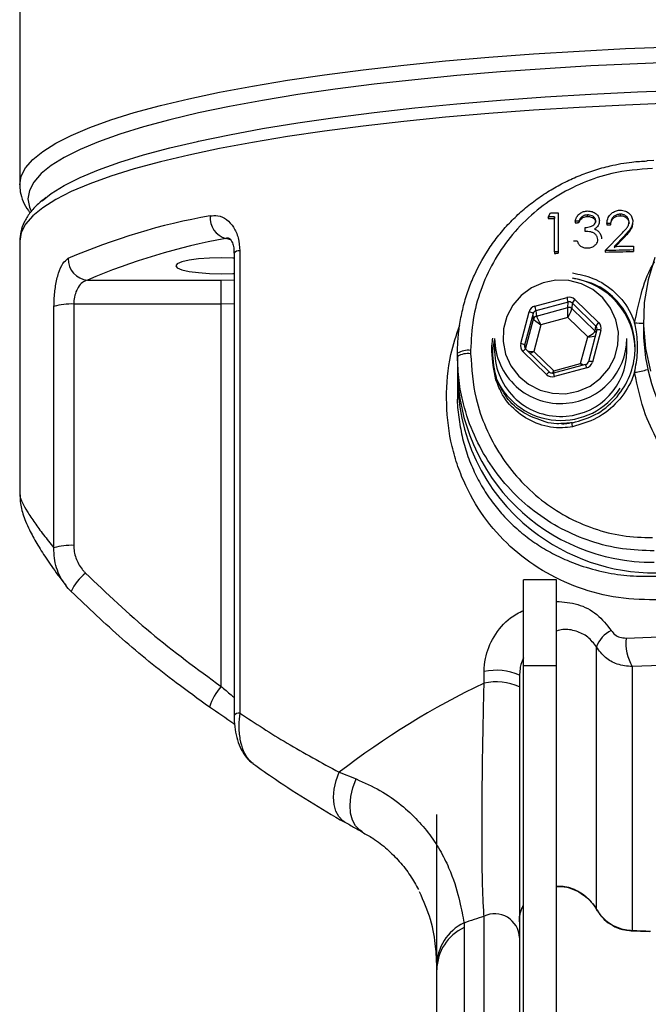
# Model space of a CAD drawing. Extents: x 3373 to 3643, y 1594 to 2429.
# Tile 2 of 8: x 3417 to 3493, y 1788 to 1907. Entities that reach past the tile are written whole.
import ezdxf

# ---------------------------------------------------------------- set-up
doc = ezdxf.new("R2010")
doc.units = 0
doc.header["$LTSCALE"] = 5
doc.layers.get('0').update_dxf_attribs({"linetype": 'CONTINUOUS'})

msp = doc.modelspace()

# ---------------------------------------------------------------- linework, layer by layer
at = {"color": 7, "linetype": 'CONTINUOUS'}
for p, q in [((3417.39, 2044.33), (3417.39, 1887.21)), ((3494.16, 1890.14), (3493.33, 1890.12)), ((3481.35, 1883.3), (3481.65, 1883.79)), ((3490.08, 1883.64), (3490.08, 1883.46)), ((3481.35, 1883.3), (3481.35, 1883.12)), ((3482.12, 1883.32), (3482.12, 1883.14)), ((3484.62, 1882.79), (3484.62, 1882.61)), ((3485.07, 1882.8), (3485.07, 1882.62)), ((3486.12, 1883.55), (3486.12, 1883.37)), ((3488.47, 1882.52), (3488.47, 1882.34)), ((3488.92, 1882.53), (3488.92, 1882.35)), ((3488.28, 1879.23), (3490.22, 1881.24)), ((3417.39, 1880.39), (3417.39, 1849.7)), ((3442.94, 1880.52), (3442.35, 1880.7)), ((3490.6, 1881.04), (3489.35, 1879.75)), ((3489.35, 1879.57), (3490.6, 1880.86)), ((3490.6, 1881.04), (3490.6, 1880.86)), ((3443.35, 1878.92), (3443.35, 1822.94)), ((3444.03, 1879.22), (3444.03, 1823.24)), ((3482.12, 1879.08), (3482.12, 1878.9)), ((3482.57, 1879.09), (3482.57, 1878.91)), ((3488.28, 1879.23), (3488.28, 1879.06)), ((3491.68, 1879.31), (3491.68, 1879.13)), ((3425.59, 1875.66), (3441.78, 1875.66)), ((3441.78, 1875.66), (3443.35, 1875.68)), ((3441.78, 1872.76), (3441.78, 1875.66)), ((3479.76, 1872.52), (3483.65, 1873.57)), ((3483.78, 1873.01), (3479.89, 1871.96)), ((3483.76, 1872.33), (3483.78, 1873.01)), ((3484.26, 1872.89), (3484.25, 1872.21)), ((3487.13, 1870.1), (3484.26, 1872.89)), ((3484.61, 1873.32), (3487.48, 1870.53)), ((3421.54, 1843.23), (3421.54, 1872.45)), ((3423.94, 1872.76), (3423.94, 1843.54)), ((3441.78, 1872.76), (3423.94, 1872.76)), ((3443.35, 1872.78), (3441.78, 1872.76)), ((3441.78, 1826.46), (3441.78, 1872.76)), ((3478.04, 1867.98), (3479.06, 1871.82)), ((3479.89, 1871.96), (3479.94, 1871.3)), ((3479.94, 1871.3), (3483.76, 1872.33)), ((3484.25, 1872.21), (3487.06, 1869.47)), ((3479.54, 1871.61), (3478.52, 1867.77)), ((3478.63, 1867.32), (3479.59, 1870.95)), ((3479.59, 1870.95), (3479.54, 1871.61)), ((3483.75, 1871.14), (3480.49, 1870.25)), ((3486.16, 1868.8), (3483.75, 1871.14)), ((3492.89, 1870.69), (3492.89, 1869.48)), ((3480.49, 1870.25), (3479.63, 1867.03)), ((3487.27, 1869.63), (3486.25, 1865.78)), ((3487.75, 1869.58), (3486.73, 1865.74)), ((3487.06, 1869.47), (3487.13, 1870.1)), ((3487.27, 1869.63), (3487.26, 1869.62)), ((3474.89, 1868.61), (3474.89, 1867.04)), ((3485.3, 1865.57), (3486.16, 1868.8)), ((3490.89, 1867.04), (3490.89, 1868.61)), ((3471.98, 1867.15), (3471.98, 1866.75)), ((3481.17, 1864.24), (3478.3, 1867.03)), ((3478.52, 1867.77), (3478.56, 1867.42)), ((3481.52, 1864.51), (3478.65, 1867.3)), ((3478.65, 1867.29), (3478.65, 1867.3)), ((3479.63, 1867.03), (3482.04, 1864.69)), ((3470.39, 1866.41), (3470.39, 1866.81)), ((3470.39, 1866.41), (3470.39, 1864.94)), ((3486.25, 1865.78), (3486.25, 1865.78)), ((3485.9, 1865.44), (3482.01, 1864.39)), ((3482.04, 1864.69), (3485.3, 1865.57)), ((3486.03, 1865.04), (3482.14, 1863.99)), ((3470.39, 1863.83), (3470.39, 1861.76)), ((3417.43, 1849.7), (3417.43, 1849.68)), ((3482.39, 1839.36), (3478.39, 1839.36)), ((3478.39, 1828.98), (3478.39, 1839.36)), ((3482.39, 1828.98), (3482.39, 1839.36)), ((3487.22, 1799.47), (3487.22, 1831.25)), ((3478.39, 1713.55), (3478.39, 1828.98)), ((3478.39, 1828.98), (3482.39, 1828.98)), ((3482.39, 1713.55), (3482.39, 1828.98)), ((3491.55, 1828.87), (3491.55, 1796.93)), ((3473.61, 1826.88), (3473.61, 1828.29)), ((3477.98, 1828.68), (3477.89, 1827.82)), ((3477.89, 1827.82), (3477.89, 1826.41)), ((3456.08, 1816.08), (3458.12, 1815.26)), ((3471.18, 1797.82), (3471.19, 1797.26)), ((3473.61, 1777.43), (3473.61, 1798.65)), ((3471.19, 1797.26), (3471.19, 1776.3)), ((3491.42, 1796.89), (3491.55, 1796.93)), ((3491.42, 1796.89), (3493.63, 1796.79)), ((3477.89, 1796.06), (3477.89, 1774.84)), ((3467.89, 1792.16), (3467.89, 1792.6)), ((3467.89, 1771.2), (3467.89, 1792.16))]:
    msp.add_line(p, q, dxfattribs=at)
at = {"color": 7, "linetype": 'CONTINUOUS', "flags": 128}
for points in [[(3417.39, 1887.21), (3417.57, 1888.23), (3418.09, 1889.25), (3418.97, 1890.25), (3420.19, 1891.25), (3421.75, 1892.23), (3423.64, 1893.19), (3425.87, 1894.14), (3428.41, 1895.05), (3431.27, 1895.94), (3434.42, 1896.8), (3437.87, 1897.62), (3441.59, 1898.41), (3445.58, 1899.16), (3449.82, 1899.86), (3454.29, 1900.52), (3458.98, 1901.13), (3463.88, 1901.69), (3468.95, 1902.2), (3474.2, 1902.66), (3479.59, 1903.06), (3485.11, 1903.4), (3490.74, 1903.69), (3496.45, 1903.91)], [(3497.91, 1902.08), (3492.18, 1901.86), (3486.54, 1901.59), (3481, 1901.26), (3475.58, 1900.87), (3470.32, 1900.42), (3465.21, 1899.92), (3460.29, 1899.37), (3455.57, 1898.77), (3451.07, 1898.12), (3446.8, 1897.42), (3442.79, 1896.68), (3439.04, 1895.9), (3435.56, 1895.08), (3432.38, 1894.22), (3429.5, 1893.34), (3426.94, 1892.42), (3424.7, 1891.48), (3422.79, 1890.52), (3421.21, 1889.54), (3419.98, 1888.55), (3419.1, 1887.54), (3418.57, 1886.53), (3418.39, 1885.51)], [(3438.9, 1892.45), (3439.04, 1892.49), (3442.79, 1893.27), (3446.8, 1894.01), (3451.07, 1894.71), (3455.57, 1895.36), (3460.29, 1895.96), (3465.21, 1896.51), (3470.32, 1897.01), (3475.58, 1897.46), (3481, 1897.85), (3486.54, 1898.18), (3492.18, 1898.45), (3495.49, 1898.58)], [(3495.19, 1897.04), (3490.74, 1896.86), (3485.11, 1896.58), (3479.59, 1896.23), (3474.2, 1895.83), (3468.95, 1895.38), (3463.88, 1894.87), (3458.98, 1894.31), (3454.29, 1893.7), (3449.82, 1893.04), (3445.58, 1892.33), (3441.59, 1891.59), (3437.87, 1890.8), (3434.42, 1889.98), (3431.27, 1889.12), (3428.41, 1888.23), (3425.87, 1887.31), (3423.64, 1886.37), (3421.75, 1885.41), (3420.19, 1884.43), (3418.97, 1883.43), (3418.09, 1882.42), (3417.57, 1881.41), (3417.39, 1880.39)], [(3420.1, 1885.24), (3421.21, 1886.13), (3422.79, 1887.11), (3424.7, 1888.07), (3426.94, 1889.01), (3429.5, 1889.93), (3432.38, 1890.81), (3435.56, 1891.67), (3438.9, 1892.45)], [(3418.39, 1885.51), (3418.57, 1884.49), (3418.75, 1884.07)], [(3481.65, 1883.79), (3481.76, 1883.79), (3481.88, 1883.8), (3482, 1883.8), (3482.11, 1883.8), (3482.23, 1883.81), (3482.34, 1883.81), (3482.46, 1883.81), (3482.57, 1883.82)], [(3482.12, 1883.32), (3482.03, 1883.32), (3481.93, 1883.32), (3481.84, 1883.32), (3481.74, 1883.31), (3481.64, 1883.31), (3481.55, 1883.31), (3481.45, 1883.3), (3481.35, 1883.3)], [(3481.35, 1883.12), (3481.45, 1883.12), (3481.55, 1883.13), (3481.64, 1883.13), (3481.74, 1883.13), (3481.84, 1883.13), (3481.93, 1883.14), (3482.03, 1883.14), (3482.12, 1883.14)], [(3485.07, 1882.8), (3485.02, 1882.8), (3484.96, 1882.8), (3484.9, 1882.8), (3484.85, 1882.79), (3484.79, 1882.79), (3484.74, 1882.79), (3484.68, 1882.79), (3484.62, 1882.79)], [(3484.62, 1882.61), (3484.68, 1882.61), (3484.74, 1882.61), (3484.79, 1882.61), (3484.85, 1882.61), (3484.9, 1882.61), (3484.96, 1882.62), (3485.02, 1882.62), (3485.07, 1882.62)], [(3488.92, 1882.53), (3488.86, 1882.53), (3488.81, 1882.53), (3488.75, 1882.52), (3488.69, 1882.52), (3488.64, 1882.52), (3488.58, 1882.52), (3488.53, 1882.52), (3488.47, 1882.52)], [(3488.47, 1882.34), (3488.53, 1882.34), (3488.58, 1882.34), (3488.64, 1882.34), (3488.69, 1882.34), (3488.75, 1882.34), (3488.81, 1882.35), (3488.86, 1882.35), (3488.92, 1882.35)], [(3484.43, 1880.42), (3484.49, 1880.42), (3484.54, 1880.42), (3484.6, 1880.42), (3484.66, 1880.43), (3484.71, 1880.43), (3484.77, 1880.43), (3484.82, 1880.43), (3484.88, 1880.43)], [(3482.57, 1879.09), (3482.52, 1879.09), (3482.46, 1879.09), (3482.4, 1879.09), (3482.35, 1879.09), (3482.29, 1879.08), (3482.24, 1879.08), (3482.18, 1879.08), (3482.12, 1879.08)], [(3482.12, 1878.9), (3482.18, 1878.9), (3482.24, 1878.9), (3482.29, 1878.9), (3482.35, 1878.91), (3482.4, 1878.91), (3482.46, 1878.91), (3482.52, 1878.91), (3482.57, 1878.91)], [(3491.68, 1879.31), (3491.25, 1879.3), (3490.83, 1879.29), (3490.4, 1879.28), (3489.98, 1879.27), (3489.55, 1879.26), (3489.13, 1879.25), (3488.7, 1879.24), (3488.28, 1879.23)], [(3488.28, 1879.06), (3488.7, 1879.07), (3489.13, 1879.08), (3489.55, 1879.08), (3489.98, 1879.09), (3490.4, 1879.1), (3490.83, 1879.11), (3491.25, 1879.12), (3491.68, 1879.13)], [(3489.35, 1879.75), (3489.64, 1879.75), (3489.93, 1879.76), (3490.22, 1879.76), (3490.51, 1879.77), (3490.8, 1879.78), (3491.09, 1879.78), (3491.38, 1879.79), (3491.68, 1879.79)], [(3443.35, 1878.31), (3443.2, 1878.32), (3441.78, 1878.35), (3440.36, 1878.32), (3439.03, 1878.22), (3437.89, 1878.07), (3437.02, 1877.87), (3436.47, 1877.64), (3436.28, 1877.4), (3436.47, 1877.15), (3437.02, 1876.92), (3437.89, 1876.72), (3439.03, 1876.57), (3440.36, 1876.47), (3441.78, 1876.44), (3443.2, 1876.47), (3443.35, 1876.48)], [(3494.29, 1878.39), (3493.48, 1875.71), (3493.01, 1872.95), (3492.9, 1870.16), (3493.15, 1867.37), (3493.75, 1864.64)], [(3483.48, 1861.91), (3485.01, 1862.21), (3486.45, 1862.84), (3487.7, 1863.77), (3488.71, 1864.95), (3489.43, 1866.32), (3489.82, 1867.81), (3489.87, 1869.36), (3489.56, 1870.87), (3488.93, 1872.28), (3487.98, 1873.51), (3486.79, 1874.51), (3485.39, 1875.22), (3483.88, 1875.61), (3482.31, 1875.65), (3480.77, 1875.35), (3479.34, 1874.72), (3478.09, 1873.79), (3477.08, 1872.62), (3476.36, 1871.24), (3475.96, 1869.75), (3475.92, 1868.21), (3476.22, 1866.69), (3476.86, 1865.28), (3477.8, 1864.05), (3479, 1863.05), (3480.39, 1862.34), (3481.91, 1861.96), (3483.48, 1861.91)], [(3484.32, 1857.91), (3484.3, 1858.01), (3484.29, 1858.11), (3484.28, 1858.2), (3484.28, 1858.27), (3484.28, 1858.33), (3484.29, 1858.37), (3484.3, 1858.38), (3484.31, 1858.38)], [(3490.8, 1832.32), (3496.86, 1832.56), (3503, 1832.73), (3509.18, 1832.84), (3515.39, 1832.87), (3521.6, 1832.84), (3527.79, 1832.73), (3533.92, 1832.56), (3539.99, 1832.32)], [(3539.23, 1828.87), (3533.36, 1829.1), (3527.41, 1829.26), (3521.41, 1829.36), (3515.39, 1829.39), (3509.37, 1829.36), (3503.38, 1829.26), (3497.43, 1829.1), (3491.55, 1828.87)], [(3456.77, 1810.02), (3456.5, 1810.2), (3456.02, 1810.71), (3455.67, 1811.37), (3455.46, 1812.16), (3455.39, 1813.06), (3455.48, 1814.04), (3455.71, 1815.06), (3456.08, 1816.08)], [(3458.88, 1808.85), (3458.58, 1809.05), (3458.06, 1809.58), (3457.68, 1810.29), (3457.45, 1811.13), (3457.38, 1812.09), (3457.47, 1813.12), (3457.72, 1814.19), (3458.12, 1815.26)], [(3491.55, 1796.93), (3491.83, 1796.92), (3492.1, 1796.9), (3492.37, 1796.89), (3492.65, 1796.88), (3492.92, 1796.87), (3493.19, 1796.86), (3493.47, 1796.85), (3493.74, 1796.83)]]:
    msp.add_lwpolyline(points, dxfattribs=at)
at = {"color": 7, "linetype": 'CONTINUOUS'}
for centre, radius, start, end in [((3454.35, 1806.01), 78.68, 100.1879, 113.2912), ((3443.09, 1883.25), 2.66, 175.9362, 253.852), ((3455.91, 1805.24), 76.67, 100.188, 113.2912), ((3444, 1878.36), 0.862, 88.1677, 139.1265), ((3425.84, 1878.24), 2.59, 179.4069, 264.6158), ((3483, 1867.09), 8.9, 0.2984, 81.4936), ((3479.18, 1872.22), 4.67, 9.7715, 16.843), ((3485.68, 1872.11), 1.61, 131.1339, 151.1114), ((3423.56, 1866.27), 6.5, 86.6553, 108.0592), ((3478.93, 1870.86), 0.967, 50.7466, 82.3762), ((3475.29, 1871.17), 4.67, 9.7715, 16.843), ((3483.89, 1871.84), 0.507, 46.0554, 105.1033), ((3480.07, 1870.82), 0.497, 105.0048, 164.8461), ((3488.54, 1869.32), 1.61, 131.1303, 151.115), ((3492.65, 1877.47), 7.02, 263.4412, 272.0149), ((3486.72, 1869.11), 0.493, 21.733, 45.7768), ((3487.45, 1868.89), 0.76, 66.498, 103.7285), ((3515.42, 1869.79), 22.53, 180.7949, 310.2773), ((3482.84, 1868.67), 7.95, 180.4666, 275.188), ((3482.96, 1868.67), 7.94, 274.3528, 359.5538), ((3471.66, 1864.81), 2.36, 82.1983, 122.4105), ((3482.84, 1867.11), 7.95, 180.4666, 275.188), ((3477.91, 1867.02), 0.967, 50.7466, 82.3762), ((3478.98, 1866.52), 0.844, 112.7495, 143.1115), ((3482.96, 1867.11), 7.94, 274.3528, 359.5538), ((3471.66, 1864.34), 2.43, 82.3724, 121.373), ((3486.43, 1865.05), 0.76, 66.4918, 103.7311), ((3494.01, 1865.12), 23.62, 180.4419, 270.4352), ((3484.17, 1864.65), 1.9, 11.952, 24.5707), ((3491, 1871.74), 7.29, 276.678, 289.1419), ((3493.89, 1863.87), 23.5, 178.7513, 231.8748), ((3475.92, 1860.76), 2.98, 105.4132, 107.3379), ((3482.9, 1867.22), 8.55, 204.8031, 327.1178), ((3481.85, 1863.73), 0.849, 112.8648, 143.0511), ((3480.29, 1863.6), 1.89, 11.9446, 24.581), ((3494.37, 1864.42), 24.22, 231.7815, 270.0579), ((3423.56, 1837.05), 6.5, 86.6553, 108.0592), ((3428.56, 1835.88), 5.35, 126.6031, 157.1781), ((3490.36, 1830.21), 3.31, 114.0752, 161.6466), ((3496.44, 1831.74), 5.67, 174.1047, 210.4547), ((3475.01, 1821.26), 7.16, 66.231, 101.1998), ((3446.53, 1822.11), 6.44, 137.5215, 163.1892), ((3475.01, 1819.85), 7.16, 66.231, 101.1998), ((3444, 1822.38), 0.86, 88.1339, 139.2098), ((3473.6, 1792.65), 5.71, 115.0491, 180.5444), ((3474.9, 1795.95), 2.99, 2.132, 115.5326), ((3473.59, 1792.1), 5.7, 114.9818, 179.383)]:
    msp.add_arc(centre, radius, start, end, dxfattribs=at)
for centre, major_axis, ratio, start_param, end_param in [((3483.91, 1872.62), (1, 0), 0.984982, 0.788574, 1.835595), ((3483.91, 1872.54), (0.499, 0.026), 0.988656, 0.739989, 1.787011), ((3480.02, 1871.57), (1, -0.01), 0.984804, 1.845683, 2.892705), ((3480.02, 1871.48), (0.497, -0.06), 0.98689, 1.957518, 3.00454), ((3483.75, 1871.31), (0.01, 1.04), 0.002152, 4.544587, 6.09793), ((3483.75, 1871.31), (0.492, 0.916), 0.079835, 4.564718, 6.118061), ((3480.49, 1870.43), (0.891, -0.537), 0.143488, 3.245265, 4.798609), ((3480.49, 1870.43), (-0.538, 0.89), 0.087238, 0.160866, 1.714209), ((3486.78, 1869.83), (1, 0), 0.984636, 6.024491, 7.071513), ((3486.16, 1868.97), (0.905, 0.514), 0.145628, 4.629916, 6.183259), ((3486.78, 1869.75), (0.497, 0.061), 0.984771, 5.906655, 6.953677), ((3486.16, 1868.97), (1.04, 0.03), 0.166781, 4.708062, 5.792574), ((3479.01, 1867.73), (1, 0), 0.984636, 2.882899, 3.92992), ((3479.01, 1867.64), (0.498, -0.046), 0.983088, 2.976461, 4.023483), ((3479.63, 1867.2), (1.04, 0.03), 0.166781, 3.924496, 4.708062), ((3479.63, 1867.2), (0.905, 0.514), 0.145628, 4.094336, 4.629916), ((3485.76, 1865.91), (0.499, 0.027), 0.982243, 4.928102, 5.975124), ((3485.76, 1865.99), (1, -0.01), 0.984804, 4.987276, 6.034298), ((3482.04, 1864.86), (0.492, 0.916), 0.079835, 4.244577, 4.564718), ((3482.04, 1864.86), (0.01, 1.04), 0.002152, 4.243362, 4.544587), ((3485.3, 1865.75), (-0.538, 0.89), 0.087238, 1.714209, 2.015434), ((3485.3, 1865.75), (0.891, -0.537), 0.143488, 4.798609, 5.215349), ((3481.87, 1864.94), (1, 0), 0.984982, 3.930166, 4.977188), ((3515.39, 1736.88), (0, 99.49), 0.985065, 0.440416, 0.65006), ((3515.39, 1736.88), (98, 0), 0.696766, 2.011212, 2.038831)]:
    msp.add_ellipse(centre, major_axis=major_axis, ratio=ratio, start_param=start_param, end_param=end_param, dxfattribs=at)
for points, knots in [([(3470.39, 1866.81), (3470.41, 1867.45), (3470.44, 1868.74), (3470.7, 1870.68), (3471.11, 1872.61), (3471.69, 1874.49), (3472.67, 1876.9), (3473.95, 1879.18), (3475.52, 1881.28), (3476.82, 1882.75), (3478.25, 1884.11), (3479.81, 1885.36), (3481.47, 1886.48), (3483.2, 1887.45), (3485.01, 1888.28), (3486.9, 1888.98), (3489.07, 1889.57), (3491.23, 1889.98), (3492.74, 1890.06), (3493.36, 1890.09)], [0, 0, 0, 0, 0.053658, 0.10769, 0.162903, 0.218522, 0.272166, 0.381255, 0.436826, 0.490822, 0.545193, 0.60075, 0.656722, 0.710528, 0.764716, 0.820126, 0.875961, 0.948933, 1, 1, 1, 1]), ([(3494, 1889.19), (3492.35, 1889.06), (3489.47, 1888.83), (3485.53, 1887.51), (3482.23, 1885.81), (3479.24, 1883.58), (3476.7, 1880.9), (3474.63, 1877.83), (3473.13, 1874.48), (3472.16, 1870.88), (3472.04, 1868.41), (3471.98, 1867.15)], [0, 0, 0, 0, 0.141972, 0.246656, 0.354634, 0.460483, 0.569451, 0.675373, 0.784259, 0.890635, 1, 1, 1, 1]), ([(3417.39, 1887.21), (3417.41, 1886.93), (3417.44, 1886.23), (3417.8, 1885.16), (3418.23, 1884.32), (3418.59, 1883.9), (3418.66, 1883.82)], [0, 0, 0, 0, 0.229503, 0.565525, 0.911795, 1, 1, 1, 1]), ([(3420.58, 1885.65), (3420.26, 1885.41), (3419.5, 1884.83), (3418.62, 1883.85), (3417.91, 1882.71), (3417.47, 1881.56), (3417.42, 1880.77), (3417.39, 1880.39)], [0, 0, 0, 0, 0.170929, 0.407579, 0.62155, 0.818624, 1, 1, 1, 1]), ([(3482.57, 1883.82), (3482.57, 1882.94), (3482.57, 1881.38), (3482.57, 1879.79), (3482.57, 1879.09)], [0, 0, 0, 0, 0.563791, 1, 1, 1, 1]), ([(3484.62, 1882.79), (3484.7, 1883.01), (3484.82, 1883.37), (3485.22, 1883.76), (3485.64, 1883.98), (3485.96, 1884.01), (3486.11, 1884.03)], [0, 0, 0, 0, 0.342126, 0.561217, 0.780704, 1, 1, 1, 1]), ([(3486.11, 1884.03), (3486.31, 1884.02), (3486.7, 1883.99), (3487.17, 1883.72), (3487.5, 1883.32), (3487.55, 1883), (3487.57, 1882.84)], [0, 0, 0, 0, 0.263654, 0.528805, 0.764219, 1, 1, 1, 1]), ([(3488.47, 1882.52), (3488.5, 1882.77), (3488.56, 1883.19), (3488.94, 1883.68), (3489.38, 1883.99), (3489.8, 1884.11), (3490.03, 1884.12), (3490.1, 1884.12)], [0, 0, 0, 0, 0.307317, 0.515887, 0.724625, 0.922567, 1, 1, 1, 1]), ([(3490.08, 1883.64), (3489.94, 1883.63), (3489.68, 1883.6), (3489.35, 1883.42), (3489.11, 1883.17), (3488.96, 1882.86), (3488.93, 1882.64), (3488.92, 1882.53)], [0, 0, 0, 0, 0.231191, 0.419967, 0.608396, 0.799764, 1, 1, 1, 1]), ([(3491.16, 1882.71), (3491.15, 1882.82), (3491.13, 1883.04), (3490.93, 1883.31), (3490.66, 1883.53), (3490.35, 1883.63), (3490.15, 1883.64), (3490.08, 1883.64)], [0, 0, 0, 0, 0.212873, 0.427124, 0.634725, 0.870094, 1, 1, 1, 1]), ([(3490.1, 1884.12), (3490.32, 1884.11), (3490.73, 1884.08), (3491.19, 1883.77), (3491.5, 1883.37), (3491.6, 1883.01), (3491.61, 1882.79), (3491.61, 1882.76)], [0, 0, 0, 0, 0.268256, 0.506901, 0.707775, 0.948758, 1, 1, 1, 1]), ([(3440.44, 1883.44), (3440.75, 1883.47), (3441.45, 1883.54), (3442.46, 1883.07), (3443.32, 1882.13), (3443.91, 1880.81), (3443.99, 1879.75), (3444.03, 1879.22)], [0, 0, 0, 0, 0.1796, 0.394846, 0.600154, 0.800565, 1, 1, 1, 1]), ([(3482.12, 1879.08), (3482.12, 1879.69), (3482.12, 1881.13), (3482.12, 1882.53), (3482.12, 1883.32)], [0, 0, 0, 0, 0.429943, 1, 1, 1, 1]), ([(3486.12, 1883.55), (3485.98, 1883.54), (3485.75, 1883.51), (3485.45, 1883.35), (3485.23, 1883.1), (3485.13, 1882.91), (3485.07, 1882.8)], [0, 0, 0, 0, 0.289384, 0.506264, 0.722793, 1, 1, 1, 1]), ([(3485.07, 1882.62), (3485.15, 1882.77), (3485.27, 1883), (3485.56, 1883.24), (3485.84, 1883.35), (3486.03, 1883.36), (3486.12, 1883.37)], [0, 0, 0, 0, 0.367398, 0.587912, 0.80846, 1, 1, 1, 1]), ([(3485.84, 1882.03), (3486.06, 1882.05), (3486.38, 1882.09), (3486.76, 1882.26), (3486.98, 1882.43), (3487.1, 1882.63), (3487.12, 1882.77), (3487.12, 1882.84)], [0, 0, 0, 0, 0.380993, 0.577235, 0.727567, 0.878891, 1, 1, 1, 1]), ([(3487.12, 1882.84), (3487.12, 1882.91), (3487.1, 1883.06), (3486.95, 1883.28), (3486.71, 1883.45), (3486.4, 1883.54), (3486.21, 1883.55), (3486.12, 1883.55)], [0, 0, 0, 0, 0.169591, 0.339806, 0.584701, 0.818081, 1, 1, 1, 1]), ([(3486.12, 1883.37), (3486.28, 1883.36), (3486.55, 1883.34), (3486.86, 1883.17), (3487.04, 1882.98), (3487.12, 1882.8), (3487.12, 1882.69), (3487.12, 1882.66)], [0, 0, 0, 0, 0.32936, 0.570252, 0.757047, 0.912532, 1, 1, 1, 1]), ([(3487.57, 1882.84), (3487.56, 1882.71), (3487.54, 1882.44), (3487.31, 1882.09), (3487.09, 1881.93), (3486.99, 1881.86)], [0, 0, 0, 0, 0.350425, 0.704793, 1, 1, 1, 1]), ([(3488.92, 1882.35), (3488.94, 1882.51), (3488.99, 1882.78), (3489.21, 1883.12), (3489.51, 1883.34), (3489.81, 1883.44), (3490, 1883.45), (3490.08, 1883.46)], [0, 0, 0, 0, 0.281381, 0.48325, 0.685606, 0.877422, 1, 1, 1, 1]), ([(3490.08, 1883.46), (3490.21, 1883.45), (3490.49, 1883.43), (3490.83, 1883.24), (3491.06, 1882.98), (3491.15, 1882.73), (3491.16, 1882.58), (3491.16, 1882.53)], [0, 0, 0, 0, 0.242407, 0.486833, 0.708808, 0.901203, 1, 1, 1, 1]), ([(3490.22, 1881.24), (3490.32, 1881.35), (3490.54, 1881.57), (3490.84, 1881.9), (3491.11, 1882.27), (3491.15, 1882.56), (3491.16, 1882.71)], [0, 0, 0, 0, 0.249374, 0.498856, 0.750083, 1, 1, 1, 1]), ([(3491.61, 1882.76), (3491.58, 1882.54), (3491.5, 1882), (3491, 1881.47), (3490.69, 1881.13), (3490.6, 1881.04)], [0, 0, 0, 0, 0.3307, 0.818891, 1, 1, 1, 1]), ([(3490.6, 1880.86), (3490.72, 1880.99), (3490.96, 1881.24), (3491.29, 1881.63), (3491.57, 1882.08), (3491.6, 1882.41), (3491.61, 1882.58)], [0, 0, 0, 0, 0.24865, 0.497495, 0.748025, 1, 1, 1, 1]), ([(3485.84, 1881.55), (3485.84, 1881.56), (3485.84, 1881.72), (3485.84, 1881.88), (3485.84, 1882.03)], [0, 0, 0, 0, 0.070026, 1, 1, 1, 1]), ([(3487.38, 1880.58), (3487.37, 1880.69), (3487.34, 1880.91), (3487.14, 1881.18), (3486.87, 1881.39), (3486.42, 1881.53), (3486.07, 1881.54), (3485.84, 1881.55)], [0, 0, 0, 0, 0.1637, 0.328101, 0.500177, 0.674149, 1, 1, 1, 1]), ([(3486.99, 1881.86), (3487.07, 1881.82), (3487.22, 1881.76), (3487.4, 1881.62), (3487.49, 1881.52), (3487.53, 1881.47)], [0, 0, 0, 0, 0.395672, 0.694223, 1, 1, 1, 1]), ([(3487.53, 1881.47), (3487.61, 1881.35), (3487.74, 1881.16), (3487.82, 1880.87), (3487.83, 1880.71), (3487.83, 1880.64)], [0, 0, 0, 0, 0.491915, 0.742654, 1, 1, 1, 1]), ([(3442.77, 1880.7), (3442.74, 1880.71), (3442.6, 1880.79), (3442.46, 1880.74), (3442.35, 1880.7)], [0, 0, 0, 0, 0.184845, 1, 1, 1, 1]), ([(3442.78, 1880.71), (3442.78, 1880.71), (3442.78, 1880.72), (3442.98, 1880.52), (3443.19, 1880.06), (3443.34, 1879.5), (3443.33, 1879.07), (3443.33, 1878.91)], [0, 0, 0, 0, 0.225122, 0.452496, 0.659808, 0.872385, 1, 1, 1, 1]), ([(3484.88, 1880.43), (3484.92, 1880.32), (3484.98, 1880.14), (3485.12, 1879.92), (3485.22, 1879.83), (3485.27, 1879.79)], [0, 0, 0, 0, 0.483906, 0.737672, 1, 1, 1, 1]), ([(3486.11, 1879.55), (3486.3, 1879.57), (3486.62, 1879.6), (3487.02, 1879.84), (3487.26, 1880.1), (3487.37, 1880.37), (3487.38, 1880.53), (3487.38, 1880.58)], [0, 0, 0, 0, 0.312476, 0.521366, 0.729966, 0.898863, 1, 1, 1, 1]), ([(3485.27, 1879.79), (3485.4, 1879.71), (3485.59, 1879.6), (3485.88, 1879.55), (3486.03, 1879.55), (3486.11, 1879.55)], [0, 0, 0, 0, 0.500165, 0.747089, 1, 1, 1, 1]), ([(3491.68, 1879.79), (3491.68, 1879.73), (3491.68, 1879.57), (3491.68, 1879.4), (3491.68, 1879.31)], [0, 0, 0, 0, 0.40772, 1, 1, 1, 1]), ([(3421.54, 1872.45), (3421.55, 1872.74), (3421.56, 1873.59), (3421.72, 1875.05), (3422.08, 1876.59), (3422.61, 1877.79), (3423.03, 1878.11), (3423.24, 1878.27)], [0, 0, 0, 0, 0.105767, 0.314155, 0.535347, 0.767215, 1, 1, 1, 1]), ([(3491.84, 1870.49), (3492.11, 1871.81), (3492.63, 1874.34), (3493.56, 1876.81), (3494.25, 1877.85), (3494.26, 1877.87)], [0, 0, 0, 0, 0.516246, 0.98969, 1, 1, 1, 1]), ([(3484.32, 1876.53), (3485.15, 1876.35), (3487.05, 1875.96), (3489.57, 1874.29), (3491.15, 1872.26), (3491.69, 1870.88), (3491.84, 1870.49)], [0, 0, 0, 0, 0.248088, 0.562727, 0.877975, 1, 1, 1, 1]), ([(3425.59, 1875.66), (3425.39, 1875.58), (3424.98, 1875.43), (3424.47, 1874.84), (3424.12, 1874.07), (3423.96, 1873.33), (3423.94, 1872.91), (3423.94, 1872.76)], [0, 0, 0, 0, 0.246009, 0.483413, 0.70125, 0.900169, 1, 1, 1, 1]), ([(3484.31, 1858.38), (3485.26, 1858.65), (3487.18, 1859.21), (3489.56, 1861.15), (3491.24, 1863.68), (3491.93, 1866.25), (3491.89, 1868.86), (3491.12, 1871.41), (3489.28, 1873.79), (3486.89, 1875.36), (3485.1, 1875.72), (3484.31, 1875.88)], [0, 0, 0, 0, 0.1160508, 0.2346831, 0.3509808, 0.4672764, 0.5412045, 0.660272, 0.7820223, 0.9038325, 1, 1, 1, 1]), ([(3491.84, 1864.5), (3491.99, 1865.3), (3492.28, 1866.92), (3492.16, 1868.86), (3491.95, 1870.04), (3491.86, 1870.41), (3491.84, 1870.49)], [0, 0, 0, 0, 0.398277, 0.81148, 0.955927, 1, 1, 1, 1]), ([(3494.92, 1836.93), (3493.22, 1836.96), (3489.82, 1837.02), (3484.99, 1838.31), (3480.56, 1840.39), (3476.68, 1843.3), (3473.44, 1846.95), (3471.4, 1850.54), (3470.21, 1853.68), (3469.34, 1856.97), (3468.92, 1861.32), (3469.3, 1866.14), (3470.26, 1869.02), (3470.66, 1870.19)], [0, 0, 0, 0, 0.101632, 0.203716, 0.305708, 0.408642, 0.51134, 0.615103, 0.667194, 0.718807, 0.823096, 0.927564, 1, 1, 1, 1]), ([(3475.04, 1863.6), (3474.81, 1864.74), (3474.51, 1866.28), (3474.55, 1867.98), (3474.66, 1868.5), (3474.68, 1868.62)], [0, 0, 0, 0, 0.687248, 0.927957, 1, 1, 1, 1]), ([(3474.84, 1868.41), (3474.76, 1867.96), (3474.47, 1866.36), (3474.86, 1864.77), (3475.13, 1863.63)], [0, 0, 0, 0, 0.286063, 1, 1, 1, 1]), ([(3494.19, 1842.88), (3492.91, 1842.92), (3490.32, 1843), (3486.53, 1843.94), (3482.91, 1845.48), (3479.62, 1847.59), (3476.7, 1850.25), (3474.25, 1853.35), (3472.32, 1856.86), (3471.13, 1860.29), (3470.5, 1863.52), (3470.43, 1865.44), (3470.39, 1866.41)], [0, 0, 0, 0, 0.102965, 0.208903, 0.311891, 0.417801, 0.52171, 0.628519, 0.734379, 0.843313, 0.921053, 1, 1, 1, 1]), ([(3471.98, 1866.75), (3472.11, 1864.93), (3472.32, 1861.87), (3473.75, 1857.75), (3475.5, 1854.45), (3477.79, 1851.49), (3480.46, 1848.99), (3483.53, 1846.96), (3486.84, 1845.51), (3490.38, 1844.6), (3492.78, 1844.52), (3494, 1844.48)], [0, 0, 0, 0, 0.158027, 0.264739, 0.374469, 0.478557, 0.585514, 0.687892, 0.793224, 0.895061, 1, 1, 1, 1]), ([(3484.32, 1857.91), (3483.92, 1857.85), (3482.56, 1857.66), (3480.2, 1858.07), (3477.66, 1859.5), (3475.87, 1861.46), (3475.28, 1862.98), (3475.04, 1863.6)], [0, 0, 0, 0, 0.1022558, 0.3450129, 0.5883473, 0.830716, 1, 1, 1, 1]), ([(3481.02, 1858.49), (3480.13, 1858.8), (3478.33, 1859.43), (3476.26, 1861.31), (3475.49, 1862.9), (3475.13, 1863.63)], [0, 0, 0, 0, 0.348232, 0.698598, 1, 1, 1, 1]), ([(3482.01, 1864.39), (3481.97, 1864.38), (3481.86, 1864.36), (3481.7, 1864.39), (3481.58, 1864.46), (3481.53, 1864.5), (3481.52, 1864.51)], [0, 0, 0, 0, 0.250404, 0.593695, 0.932324, 1, 1, 1, 1]), ([(3491.84, 1864.5), (3491.73, 1864.2), (3491.26, 1862.91), (3489.87, 1860.84), (3487.36, 1858.78), (3485.32, 1858.2), (3484.32, 1857.91)], [0, 0, 0, 0, 0.092664, 0.393944, 0.700536, 1, 1, 1, 1]), ([(3509.97, 1844.66), (3508.79, 1845), (3506.43, 1845.67), (3503.07, 1847.39), (3499.94, 1849.64), (3497.13, 1852.44), (3494.83, 1855.7), (3492.82, 1859.71), (3492.2, 1862.76), (3491.84, 1864.5)], [0, 0, 0, 0, 0.128677, 0.257362, 0.394736, 0.532104, 0.672261, 0.812389, 1, 1, 1, 1]), ([(3470.4, 1861.76), (3470.4, 1861.75), (3470.31, 1860.94), (3470.52, 1859.35), (3470.84, 1857.04), (3471.45, 1854.81), (3472.26, 1852.71), (3473.3, 1850.69), (3474.51, 1848.86), (3475.93, 1847.13), (3477.5, 1845.57), (3479.27, 1844.16), (3481.14, 1842.95), (3483.13, 1841.93), (3485.48, 1840.99), (3488.2, 1840.25), (3491.28, 1839.79), (3493.36, 1839.81), (3494.39, 1839.81)], [0, 0, 0, 0, 0.000887, 0.062599, 0.125211, 0.185901, 0.249209, 0.309467, 0.374318, 0.432686, 0.499028, 0.561889, 0.624764, 0.687244, 0.749842, 0.835856, 0.917949, 1, 1, 1, 1]), ([(3484.31, 1858.38), (3483.69, 1858.33), (3482.59, 1858.23), (3481.47, 1858.32), (3481.02, 1858.49), (3481.02, 1858.49)], [0, 0, 0, 0, 0.571115, 0.999936, 1, 1, 1, 1]), ([(3482.95, 1858.29), (3483.06, 1858.28), (3483.4, 1858.25), (3483.73, 1858.32), (3483.96, 1858.36)], [0, 0, 0, 0, 0.329087, 1, 1, 1, 1]), ([(3417.43, 1849.68), (3417.42, 1849.62), (3417.4, 1849.42), (3417.68, 1848.74), (3418.27, 1847.67), (3419.15, 1846.34), (3420.23, 1844.86), (3421.11, 1843.77), (3421.54, 1843.23)], [0, 0, 0, 0, 0.0717945, 0.2624581, 0.4548668, 0.6481966, 0.8238409, 1, 1, 1, 1]), ([(3417.44, 1849.68), (3417.44, 1849.48), (3417.43, 1848.92), (3417.57, 1848.15), (3417.79, 1847.28), (3418.12, 1846.37), (3418.65, 1845.22), (3419.44, 1843.79), (3420.58, 1841.98), (3421.75, 1840.29), (3422.64, 1839.13), (3422.96, 1838.71)], [0, 0, 0, 0, 0.031792, 0.089414, 0.156055, 0.238756, 0.351002, 0.527172, 0.70531, 0.893393, 1, 1, 1, 1]), ([(3422.91, 1838.78), (3422.71, 1839.08), (3422.27, 1839.72), (3421.83, 1840.81), (3421.54, 1842.01), (3421.54, 1842.82), (3421.54, 1843.23)], [0, 0, 0, 0, 0.232061, 0.489279, 0.74047, 1, 1, 1, 1]), ([(3423.94, 1843.54), (3423.95, 1843.28), (3423.98, 1842.77), (3424.18, 1842.03), (3424.5, 1841.31), (3424.84, 1840.78), (3425.15, 1840.41), (3425.3, 1840.25), (3425.37, 1840.18)], [0, 0, 0, 0, 0.202793, 0.411461, 0.61601, 0.825659, 0.912632, 1, 1, 1, 1]), ([(3425.37, 1840.18), (3427.95, 1837.73), (3433.12, 1832.81), (3438.89, 1828.58), (3441.78, 1826.46)], [0, 0, 0, 0, 0.498188, 1, 1, 1, 1]), ([(3423.63, 1837.96), (3423.39, 1838.19), (3423.12, 1838.45), (3422.93, 1838.76), (3422.91, 1838.78)], [0, 0, 0, 0, 0.924747, 1, 1, 1, 1]), ([(3440.37, 1823.97), (3439.02, 1824.94), (3435.39, 1827.55), (3429.73, 1832.14), (3425.67, 1836.01), (3423.63, 1837.96)], [0, 0, 0, 0, 0.227731, 0.613032, 1, 1, 1, 1]), ([(3482.39, 1836.76), (3483.25, 1836.69), (3484.99, 1836.55), (3487.37, 1835.31), (3488.47, 1833.92), (3489.01, 1833.23)], [0, 0, 0, 0, 0.331412, 0.667169, 1, 1, 1, 1]), ([(3473.61, 1828.29), (3473.65, 1828.81), (3473.74, 1830.27), (3474.74, 1832.62), (3476.42, 1834.68), (3477.85, 1835.4), (3478.39, 1835.67)], [0, 0, 0, 0, 0.16772, 0.470597, 0.798727, 1, 1, 1, 1]), ([(3487.22, 1831.25), (3486.89, 1831.68), (3486.22, 1832.54), (3484.75, 1833.22), (3483.42, 1833.46), (3482.64, 1833.24), (3482.39, 1833.17)], [0, 0, 0, 0, 0.277596, 0.561743, 0.861985, 1, 1, 1, 1]), ([(3489.01, 1833.23), (3489.15, 1833.05), (3489.43, 1832.7), (3490.06, 1832.37), (3490.55, 1832.34), (3490.8, 1832.32)], [0, 0, 0, 0, 0.317797, 0.638446, 1, 1, 1, 1]), ([(3491.55, 1828.87), (3490.93, 1828.92), (3489.76, 1829.03), (3488.21, 1829.91), (3487.55, 1830.8), (3487.22, 1831.25)], [0, 0, 0, 0, 0.356652, 0.676697, 1, 1, 1, 1]), ([(3478.39, 1829.92), (3478.27, 1829.66), (3478.11, 1829.3), (3477.99, 1828.87), (3477.98, 1828.72), (3477.98, 1828.68)], [0, 0, 0, 0, 0.648801, 0.911419, 1, 1, 1, 1]), ([(3441.78, 1826.46), (3442.18, 1826.12), (3442.71, 1825.68), (3443.23, 1825.25), (3443.35, 1825.15)], [0, 0, 0, 0, 0.764666, 1, 1, 1, 1]), ([(3473.61, 1798.65), (3473.57, 1799.32), (3473.48, 1800.68), (3473.39, 1803.88), (3473.35, 1807.93), (3473.37, 1812.66), (3473.43, 1817.95), (3473.52, 1822.72), (3473.59, 1825.77), (3473.61, 1826.88)], [0, 0, 0, 0, 0.152812, 0.309843, 0.462107, 0.619552, 0.765062, 0.914657, 1, 1, 1, 1]), ([(3477.89, 1826.41), (3477.89, 1825.23), (3477.89, 1822), (3477.89, 1816.9), (3477.89, 1811.27), (3477.89, 1806.18), (3477.89, 1801.81), (3477.89, 1798.33), (3477.89, 1796.82), (3477.89, 1796.06)], [0, 0, 0, 0, 0.0850492, 0.2326307, 0.3801503, 0.5353589, 0.6905802, 0.8452494, 1, 1, 1, 1]), ([(3443.41, 1821.87), (3443.38, 1821.9), (3442.39, 1822.56), (3441.36, 1823.28), (3440.37, 1823.97)], [0, 0, 0, 0, 0.037552, 1, 1, 1, 1]), ([(3443.35, 1822.95), (3443.35, 1822.94), (3443.32, 1822.5), (3443.41, 1821.59), (3443.64, 1820.29), (3444.05, 1819.09), (3444.64, 1818.09), (3445.16, 1817.44), (3445.54, 1817.21), (3445.61, 1817.17)], [0, 0, 0, 0, 0.0020027, 0.2040716, 0.4009496, 0.5964258, 0.7876589, 0.9596041, 1, 1, 1, 1]), ([(3444.03, 1823.24), (3443.98, 1822.74), (3443.87, 1821.66), (3444.01, 1820.07), (3444.43, 1818.65), (3444.99, 1817.63), (3445.46, 1817.3), (3445.65, 1817.17)], [0, 0, 0, 0, 0.199115, 0.427482, 0.641239, 0.859772, 1, 1, 1, 1]), ([(3444.03, 1823.24), (3445.9, 1822.02), (3449.64, 1819.56), (3453.93, 1817.24), (3456.08, 1816.08)], [0, 0, 0, 0, 0.498552, 1, 1, 1, 1]), ([(3445.63, 1817.15), (3446.52, 1816.5), (3448.7, 1814.94), (3452.43, 1812.57), (3455.26, 1810.84), (3456.77, 1810.02), (3456.77, 1810.02)], [0, 0, 0, 0, 0.260952, 0.634796, 0.999471, 1, 1, 1, 1]), ([(3458.12, 1815.26), (3459.1, 1814.82), (3461.08, 1813.95), (3463.56, 1812.2), (3465.63, 1810.27), (3467.29, 1808.23), (3468.61, 1806.1), (3469.87, 1803.38), (3470.75, 1800.24), (3471.04, 1798.64), (3471.18, 1797.82)], [0, 0, 0, 0, 0.107499, 0.216578, 0.313802, 0.412121, 0.513527, 0.615921, 0.805475, 1, 1, 1, 1]), ([(3467.89, 1792.16), (3467.89, 1793.66), (3467.89, 1796.67), (3467.89, 1801.52), (3467.89, 1806.29), (3467.89, 1809.4), (3467.89, 1810.96)], [0, 0, 0, 0, 0.288642, 0.57732, 0.788653, 1, 1, 1, 1]), ([(3456.77, 1810.03), (3457.17, 1809.8), (3457.88, 1809.4), (3458.57, 1809.03), (3458.87, 1808.87)], [0, 0, 0, 0, 0.56469, 1, 1, 1, 1]), ([(3458.85, 1808.81), (3459.29, 1808.58), (3460.39, 1807.99), (3461.9, 1806.78), (3463.42, 1805.26), (3464.71, 1803.59), (3465.35, 1802.44), (3465.67, 1801.87)], [0, 0, 0, 0, 0.137376, 0.349425, 0.55889, 0.78347, 1, 1, 1, 1]), ([(3467.89, 1792.6), (3467.86, 1793.33), (3467.81, 1794.81), (3467.36, 1798.01), (3466.3, 1800.46), (3465.81, 1801.6)], [0, 0, 0, 0, 0.344819, 0.695139, 1, 1, 1, 1]), ([(3482.39, 1802.27), (3482.65, 1802.29), (3483.2, 1802.33), (3484.07, 1802.09), (3484.92, 1801.74), (3485.71, 1801.23), (3486.53, 1800.52), (3486.97, 1799.86), (3487.22, 1799.47)], [0, 0, 0, 0, 0.145973, 0.307174, 0.472807, 0.62395, 0.779775, 1, 1, 1, 1]), ([(3482.39, 1802.26), (3482.7, 1802.26), (3483.4, 1802.25), (3484.53, 1801.89), (3485.66, 1801.26), (3486.58, 1800.4), (3487.14, 1799.7), (3487.3, 1799.29), (3487.31, 1799.26)], [0, 0, 0, 0, 0.165667, 0.383602, 0.592324, 0.791528, 0.983906, 1, 1, 1, 1]), ([(3477.9, 1798.02), (3477.9, 1798.03), (3477.86, 1798.41), (3478.01, 1799.13), (3478.26, 1799.73), (3478.39, 1800.03)], [0, 0, 0, 0, 0.021802, 0.502152, 1, 1, 1, 1]), ([(3477.89, 1797.97), (3477.92, 1798.5), (3477.96, 1799.23), (3478.3, 1799.78), (3478.39, 1799.93)], [0, 0, 0, 0, 0.725176, 1, 1, 1, 1]), ([(3487.22, 1799.47), (3487.38, 1799.23), (3487.7, 1798.74), (3488.32, 1798.12), (3489.04, 1797.61), (3489.83, 1797.24), (3490.68, 1796.99), (3491.26, 1796.95), (3491.55, 1796.93)], [0, 0, 0, 0, 0.164606, 0.334393, 0.498686, 0.668067, 0.831547, 1, 1, 1, 1]), ([(3487.31, 1799.36), (3487.39, 1799.23), (3487.66, 1798.72), (3488.38, 1798.01), (3489.44, 1797.33), (3490.49, 1796.95), (3491.17, 1796.93), (3491.42, 1796.92)], [0, 0, 0, 0, 0.09432, 0.342117, 0.593034, 0.848138, 1, 1, 1, 1])]:
    msp.add_open_spline(points, degree=3, knots=knots, dxfattribs=at)

doc.saveas('drawing.dxf')
